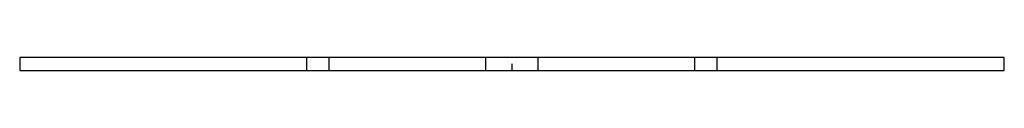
# Model space of a CAD drawing. Extents: x -30 to 30, y 0 to 0.8.
import ezdxf

# ---------------------------------------------------------------- set-up
doc = ezdxf.new("R2010")
doc.units = 0
doc.linetypes.add('CENTER', pattern=[1.5, 0.45, -0.5, 0.05, -0.5])
doc.linetypes.add('DASHED', pattern=[2, 1, -1])
for name, color, linetype in [('AM_0', 7, 'CONTINUOUS'), ('AM_3', 7, 'DASHED'), ('AM_7', 7, 'CENTER')]:
    doc.layers.add(name, color=color, linetype=linetype)

msp = doc.modelspace()

# ---------------------------------------------------------------- linework, layer by layer
at = {"layer": 'AM_0', "color": 7, "linetype": 'CONTINUOUS'}
for p, q in [((-30, 0.8), (-30, 0)), ((30, 0.8), (-30, 0.8)), ((30, 0), (30, 0.8)), ((-30, 0), (30, 0))]:
    msp.add_line(p, q, dxfattribs=at)
at = {"layer": 'AM_3', "color": 6, "linetype": 'DASHED'}
for p, q in [((-12.5, 0), (-12.5, 0.8)), ((-11.136, 0), (-11.136, 0.8)), ((-1.6, 0), (-1.6, 0.8)), ((1.6, 0), (1.6, 0.8)), ((11.136, 0), (11.136, 0.8)), ((12.5, 0), (12.5, 0.8))]:
    msp.add_line(p, q, dxfattribs=at)
at = {"layer": 'AM_7', "color": 4, "linetype": 'CENTER'}
msp.add_line((0, -0.04), (0, 0.84), dxfattribs=at)

doc.saveas('drawing.dxf')
